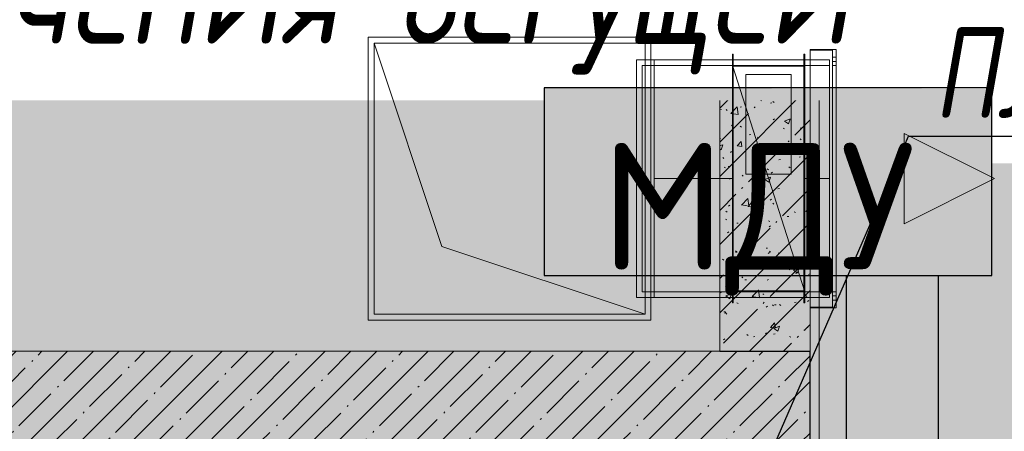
# Model space of a CAD drawing. Header units: millimetres. Extents: x -559767 to 178656, y -69521 to 138453.
# Tile 208 of 256: x -167203 to -165023, y 102944 to 103854. Entities that reach past the tile are written whole.
import ezdxf
from ezdxf import colors
from ezdxf.entities.mleader import LeaderData, LeaderLine
from ezdxf.math import Vec2, Vec3

# ---------------------------------------------------------------- set-up
doc = ezdxf.new("R2010")
doc.units = ezdxf.units.MM
for name, pattern in [('-D1-02х01', [3, 2, -1]), ('-D1-03x03', [6, 3, -3]), ('DASHDOT', [25.4, 12.7, -6.35, 0, -6.35])]:
    doc.linetypes.add(name, pattern=pattern)
for name, color, linetype, lineweight in [('_0', 7, 'Continuous', 13), ('A-DETL-GENF', 7, 'Continuous', 5), ('A-DOOR', 7, 'Continuous', 5), ('A-GENM-HDLN', 7, '-D1-03x03', 5), ('A-WALL', 7, 'Continuous', 5), ('A-WALL-FNSH', 8, 'Continuous', 5), ('dim_pot', 183, 'Continuous', 9), ('dim_razv', 93, 'DASHDOT', 9), ('EOM', 1, 'Continuous', 5), ('I-WALL', 7, 'Continuous', 5), ('M-EQPM', 7, 'Continuous', 5)]:
    doc.layers.add(name, color=color, linetype=linetype, lineweight=lineweight)
for name, color, linetype, true_color in [('PDF10_0', 30, 'Continuous', 0xff7f00), ('PDF10_Оборудование', 7, 'Continuous', 0xffffff), ('PDF7_Geometry', 7, 'Continuous', 0xaaaaaa)]:
    doc.layers.add(name, color=color, linetype=linetype, true_color=true_color)
doc.layers.add('PDF_Text', color=7, linetype='Continuous')
doc.layers.add('Сводный план', color=1, linetype='Continuous', lineweight=0, true_color=0xff0000)
doc.styles.add('fl_iso paper', font='isocpeur.ttf', dxfattribs={"width": 0.8, "oblique": 10})
doc.styles.add('In tre', font='isocpeur.ttf', dxfattribs={"width": 0.8, "oblique": 10})
doc.styles.add('PDF ISOCPEUR', font='isocpeur.ttf')

# ---------------------------------------------------------------- blocks, each defined once
blk = doc.blocks.new('ghftytytd')
at = {"layer": 'PDF7_Geometry', "color": 3, "lineweight": 18, "true_color": 0x00ff00}
for points in [[(26497.6, 11544.7), (25871.6, 11544.7), (25871.6, 10918.7), (26497.6, 10918.7)], [(25871.6, 11544.7), (26497.6, 11544.7), (26497.6, 10918.7), (25871.6, 10918.7)], [(26484.6, 11531.7), (26484.6, 10931.7), (26034.6, 11081.7), (25884.6, 11531.7)], [(26850.1, 10945.7), (26908.1, 10945.7), (26908.1, 11517.7), (26850.1, 11517.7), (26908.1, 11517.7), (26908.1, 10945.7)], [(26850.1, 11517.7), (26850.1, 10945.7)], [(26900, 10947.7), (26850.1, 10947.7), (26850.1, 11515.7), (26900, 11515.7), (26850.1, 11515.7), (26850.1, 10947.7)], [(26900, 11515.7), (26900, 10947.7)], [(26465.5, 11494.7), (26465.5, 10968.7)], [(26504.6, 10968.7), (26504.6, 11494.7)], [(26678, 10956.7), (26680, 10956.7), (26680, 11506.7), (26678, 11506.7), (26680, 11506.7), (26680, 10956.7), (26678, 10956.7), (26678, 11506.7)], [(26678, 11494.7), (26678, 10968.7)], [(26838.1, 11494.7), (26678, 11494.7)], [(26678, 10968.7), (26678, 11494.7)], [(26836.1, 10956.7), (26838.1, 10956.7), (26838.1, 11506.7), (26836.1, 11506.7), (26838.1, 11506.7), (26838.1, 10956.7)], [(26836.1, 10956.7), (26836.1, 11506.7)], [(26838.1, 11494.7), (26838.1, 10968.7)], [(26838.1, 11494.7), (26893.1, 11494.7)], [(26893.1, 10968.7), (26893.1, 11494.7)], [(26900, 11500.7), (26908.1, 11500.7)], [(26900, 11490.7), (26900, 11490.9), (26900, 11491.4), (26900, 11492.2), (26900, 11493.2), (26900, 11494.4), (26900, 11495.7), (26900, 11497), (26900, 11498.2), (26900, 11499.2), (26900, 11500), (26900, 11500.5), (26900, 11500.7), (26900, 11500.5), (26900, 11500), (26900, 11499.2), (26900, 11498.2), (26900, 11497), (26900, 11495.7), (26900, 11494.4), (26900, 11493.2), (26900, 11492.2), (26900, 11491.4), (26900, 11490.9)], [(26908.1, 11490.7), (26900, 11490.7)], [(26908.1, 11500.7), (26908.1, 11500.5), (26908.1, 11500), (26908.1, 11499.2), (26908.1, 11498.2), (26908.1, 11497), (26908.1, 11495.7), (26908.1, 11494.4), (26908.1, 11493.2), (26908.1, 11492.2), (26908.1, 11491.4), (26908.1, 11490.9), (26908.1, 11490.7), (26908.1, 11490.9), (26908.1, 11491.4), (26908.1, 11492.2), (26908.1, 11493.2), (26908.1, 11494.4), (26908.1, 11495.7), (26908.1, 11497), (26908.1, 11498.2), (26908.1, 11499.2), (26908.1, 11500), (26908.1, 11500.5)], [(26504.6, 11481.7), (26504.6, 10981.7)], [(26838.1, 11481.8), (26678, 11481.8)], [(26838.1, 10981.7), (26838.1, 11481.7), (26678, 11481.7), (26678, 10981.7)], [(26838.1, 11481.7), (26678, 11481.7), (26838.1, 10981.7)], [(26678, 11481.7), (26678, 10981.7)], [(26838.1, 11481.6), (26678, 11481.6)], [(26838.1, 10983.2), (26678, 10983.2), (26678, 11480.2), (26838.1, 11480.2), (26678, 11480.2), (26678, 10983.2)], [(26680, 10981.7), (26836.1, 10981.7), (26836.1, 11481.7), (26680, 11481.7), (26836.1, 11481.7), (26836.1, 10981.7)], [(26680, 10981.7), (26680, 11481.7)], [(26838.1, 10983.2), (26838.1, 11480.2)], [(26893.1, 11481.7), (26893.1, 10981.7)], [(26908.1, 10981.7), (26900, 10981.7), (26900, 11481.7), (26908.1, 11481.7), (26900, 11481.7), (26900, 10981.7)], [(26908.1, 11481.7), (26908.1, 10981.7)], [(26808, 11461.8), (26808, 11241.8), (26708.1, 11241.8), (26708.1, 11461.8)], [(26808, 11461.8), (26708.1, 11461.8), (26708.1, 11241.8), (26808, 11241.8)], [(27058.1, 11131.7), (27258.1, 11231.7), (27058.1, 11331.7)], [(27058.1, 11331.7), (27058.1, 11131.7), (27258.1, 11231.7)], [(26504.6, 10981.7), (26678, 10981.7)], [(26838.1, 10981.8), (26678, 10981.8)], [(26838.1, 10981.6), (26678, 10981.6)], [(26900, 10972.7), (26908.1, 10972.7)], [(26900, 10962.7), (26900, 10962.9), (26900, 10963.4), (26900, 10964.1), (26900, 10965.2), (26900, 10966.4), (26900, 10967.7), (26900, 10969), (26900, 10970.2), (26900, 10971.2), (26900, 10972), (26900, 10972.5), (26900, 10972.7), (26900, 10972.5), (26900, 10972), (26900, 10971.2), (26900, 10970.2), (26900, 10969), (26900, 10967.7), (26900, 10966.4), (26900, 10965.2), (26900, 10964.1), (26900, 10963.4), (26900, 10962.9)], [(26908.1, 10972.7), (26908.1, 10972.5), (26908.1, 10972), (26908.1, 10971.2), (26908.1, 10970.2), (26908.1, 10969), (26908.1, 10967.7), (26908.1, 10966.4), (26908.1, 10965.2), (26908.1, 10964.1), (26908.1, 10963.4), (26908.1, 10962.9), (26908.1, 10962.7), (26908.1, 10962.9), (26908.1, 10963.4), (26908.1, 10964.1), (26908.1, 10965.2), (26908.1, 10966.4), (26908.1, 10967.7), (26908.1, 10969), (26908.1, 10970.2), (26908.1, 10971.2), (26908.1, 10972), (26908.1, 10972.5)], [(26908.1, 10962.7), (26900, 10962.7)]]:
    blk.add_lwpolyline(points, close=True, dxfattribs=at)
for points in [[(26484.6, 10931.7), (25884.6, 10931.7), (25884.6, 11531.7)], [(26504.6, 11494.7), (26465.5, 11494.7)], [(26465.5, 11494.7), (26504.6, 11494.7)], [(26678, 11494.7), (26504.6, 11494.7)], [(26678, 11494.7), (26504.6, 11494.7)], [(26504.6, 11494.7), (26504.6, 10968.7)], [(26504.6, 10968.7), (26504.6, 11494.7)], [(26838.1, 10968.7), (26838.1, 11494.7)], [(26838.1, 11494.7), (26838.1, 10968.7)], [(26900, 11490.7), (26900, 11490.9), (26900, 11491.4), (26900, 11492.2), (26900, 11493.2), (26900, 11494.4), (26900, 11495.7), (26900, 11497), (26900, 11498.2), (26900, 11499.2), (26900, 11500), (26900, 11500.5), (26900, 11500.7)], [(26900, 11500.7), (26900, 11500.5), (26900, 11500), (26900, 11499.2), (26900, 11498.2), (26900, 11497), (26900, 11495.7), (26900, 11494.4), (26900, 11493.2), (26900, 11492.2), (26900, 11491.4), (26900, 11490.9), (26900, 11490.7)], [(26908.1, 11500.7), (26908.1, 11500.5), (26908.1, 11500), (26908.1, 11499.2), (26908.1, 11498.2), (26908.1, 11497), (26908.1, 11495.7), (26908.1, 11494.4), (26908.1, 11493.2), (26908.1, 11492.2), (26908.1, 11491.4), (26908.1, 11490.9), (26908.1, 11490.7)], [(26908.1, 11490.7), (26908.1, 11490.9), (26908.1, 11491.4), (26908.1, 11492.2), (26908.1, 11493.2), (26908.1, 11494.4), (26908.1, 11495.7), (26908.1, 11497), (26908.1, 11498.2), (26908.1, 11499.2), (26908.1, 11500), (26908.1, 11500.5), (26908.1, 11500.7)], [(26478.5, 11481.7), (26478.5, 10981.7)], [(26478.5, 10981.7), (26478.5, 11481.7)], [(26478.5, 11481.7), (26504.6, 11481.7)], [(26504.6, 11481.7), (26478.5, 11481.7)], [(26504.6, 11481.7), (26504.6, 10981.7)], [(26504.6, 10981.7), (26504.6, 11481.7)], [(26504.6, 11481.7), (26678, 11481.7)], [(26678, 11481.7), (26504.6, 11481.7)], [(26678, 11481.6), (26678, 11481.8)], [(26838.1, 10981.7), (26678, 11481.7)], [(26678, 11481.7), (26838.1, 11481.7)], [(26838.1, 11481.7), (26678, 11481.7)], [(26678, 11481.7), (26678, 10981.7)], [(26838.1, 11481.7), (26678, 11481.7)], [(26678, 11481.7), (26838.1, 10981.7)], [(26838.1, 10981.7), (26678, 11481.7)], [(26678, 11481.7), (26838.1, 11481.7)], [(26838.1, 11481.7), (26678, 11481.7)], [(26678, 11481.7), (26838.1, 11481.7)], [(26838.1, 11481.8), (26838.1, 11481.6)], [(26838.1, 11481.6), (26838.1, 11481.8)], [(26838.1, 11481.7), (26838.1, 10981.7)], [(26838.1, 10981.7), (26838.1, 11481.7)], [(26838.1, 11481.7), (26893.1, 11481.7)], [(26893.1, 11481.7), (26838.1, 11481.7)], [(26838.1, 11481.7), (26838.1, 10981.7)], [(26838.1, 10981.7), (26838.1, 11481.7)], [(26838.1, 10981.7), (26838.1, 11481.7)], [(26838.1, 11481.7), (26838.1, 10981.7)], [(26504.6, 11231.7), (26678, 11231.7)], [(26838.1, 11231.7), (26893.1, 11231.7)], [(26504.6, 10968.7), (26465.5, 10968.7)], [(26465.5, 10968.7), (26504.6, 10968.7)], [(26504.6, 10981.7), (26478.5, 10981.7)], [(26504.6, 10981.7), (26478.5, 10981.7)], [(26504.6, 10968.7), (26678, 10968.7)], [(26678, 10968.7), (26504.6, 10968.7)], [(26678, 10981.6), (26678, 10981.8)], [(26678, 10981.7), (26838.1, 10981.7)], [(26838.1, 10981.7), (26678, 10981.7)], [(26678, 10981.7), (26838.1, 10981.7)], [(26678, 10968.7), (26838.1, 10968.7)], [(26678, 10968.7), (26838.1, 10968.7)], [(26838.1, 10981.8), (26838.1, 10981.6)], [(26838.1, 10981.6), (26838.1, 10981.8)], [(26893.1, 10981.7), (26838.1, 10981.7)], [(26893.1, 10981.7), (26838.1, 10981.7)], [(26838.1, 10968.7), (26893.1, 10968.7)], [(26893.1, 10968.7), (26838.1, 10968.7)], [(26900, 10962.7), (26900, 10962.9), (26900, 10963.4), (26900, 10964.1), (26900, 10965.2), (26900, 10966.4), (26900, 10967.7), (26900, 10969), (26900, 10970.2), (26900, 10971.2), (26900, 10972), (26900, 10972.5), (26900, 10972.7)], [(26900, 10972.7), (26900, 10972.5), (26900, 10972), (26900, 10971.2), (26900, 10970.2), (26900, 10969), (26900, 10967.7), (26900, 10966.4), (26900, 10965.2), (26900, 10964.1), (26900, 10963.4), (26900, 10962.9), (26900, 10962.7)], [(26908.1, 10972.7), (26908.1, 10972.5), (26908.1, 10972), (26908.1, 10971.2), (26908.1, 10970.2), (26908.1, 10969), (26908.1, 10967.7), (26908.1, 10966.4), (26908.1, 10965.2), (26908.1, 10964.1), (26908.1, 10963.4), (26908.1, 10962.9), (26908.1, 10962.7)], [(26908.1, 10962.7), (26908.1, 10962.9), (26908.1, 10963.4), (26908.1, 10964.1), (26908.1, 10965.2), (26908.1, 10966.4), (26908.1, 10967.7), (26908.1, 10969), (26908.1, 10970.2), (26908.1, 10971.2), (26908.1, 10972), (26908.1, 10972.5), (26908.1, 10972.7)]]:
    blk.add_lwpolyline(points, dxfattribs=at)
blk = doc.blocks.new('jgf456fff')
at = {"layer": 'PDF10_0', "lineweight": 25}
blk.add_lwpolyline([(29957.3, 19543.3), (27197.2, 19543.3), (27197.2, 17733.5), (26922, 17733.5), (26922, 19543.3), (20798.5, 19543.3), (20798.5, 19181.3), (20436.5, 19181.3), (20436.5, 19543.3), (19420.5, 19543.3), (19420.5, 9311.3), (26930.5, 9311.3), (26930.5, 11017.3), (27133.7, 11017.3), (27133.7, 9311.3), (30395.5, 9311.3)], dxfattribs=at)
at = {"layer": 'PDF10_Оборудование', "transparency": 33554559}
for points in [[(26261.6, 11432.2), (27252.2, 11430), (26261.6, 11430)], [(26261.6, 11430), (26261.6, 11019.4), (27252.2, 11019.4)], [(26261.6, 11430), (27252.2, 11430), (27252.2, 11019.4)], [(26261.6, 11019.4), (27252.2, 11019.4), (27252.2, 11017.3)]]:
    blk.add_solid(points, dxfattribs=at)
at = {"layer": 'PDF_Text', "color": 109, "lineweight": 25, "true_color": 0x136633}
blk.add_lwpolyline([(26261.6, 11017.3), (27252.2, 11017.3), (27252.2, 11432.2), (26261.6, 11432.2)], close=True, dxfattribs=at)
at = {"layer": 'PDF_Text', "color": 109, "true_color": 0x136633, "insert": (26386.5, 10973), "char_height": 279.99, "attachment_point": 7, "style": 'PDF ISOCPEUR'}
blk.add_mtext('МДУ', dxfattribs=at)
blk = doc.blocks.new('A_DOR_Door - INT_1_Double_50_1450Wx2200_ЛК-7181766-50_AS_M_L13')
at = {"layer": 'A-DOOR'}
for p, q in [((-725, -50), (-658, -50)), ((-725, -100), (-725, -50)), ((-670, -58), (-670, -92)), ((-658, -58), (-670, -58)), ((-658, -50), (-658, -58)), ((658, -50), (725, -50)), ((658, -58), (658, -50)), ((670, -58), (658, -58)), ((670, -92), (670, -58)), ((725, -50), (725, -100)), ((-680, -100), (-725, -100)), ((-680, -92), (-680, -100)), ((-670, -92), (-680, -92)), ((-670, -100), (-670, -1140)), ((-660, -100), (-670, -100)), ((-670, -100), (-670, -190)), ((-660, -115), (-660, -100)), ((660, -100), (670, -100)), ((660, -115), (660, -100)), ((680, -92), (670, -92)), ((670, -100), (670, -400)), ((670, -100), (670, -190)), ((680, -100), (680, -92)), ((725, -100), (680, -100)), ((-620, -115), (-660, -115)), ((-620, -190), (-620, -115)), ((620, -115), (660, -115)), ((620, -190), (620, -115)), ((-670, -190), (-670, -1050)), ((-620, -1050), (-620, -190)), ((620, -310), (620, -190)), ((670, -190), (670, -310)), ((620, -385), (620, -310)), ((670, -310), (670, -400)), ((660, -385), (620, -385)), ((660, -400), (660, -385)), ((670, -400), (660, -400)), ((-670, -1050), (-670, -1140)), ((-620, -1125), (-620, -1050)), ((-660, -1140), (-660, -1125)), ((-660, -1125), (-620, -1125)), ((-670, -1140), (-660, -1140))]:
    blk.add_line(p, q, dxfattribs=at)
at = {"layer": 'A-DOOR', "linetype": '-D1-02х01'}
for centre, radius, start, end in [((-670, -100), 1040, 270, 0), ((670, -100), 300, 180, 270)]:
    blk.add_arc(centre, radius, start, end, dxfattribs=at)
blk = doc.blocks.new('A_MEQ_OpeningShaft-Rectangular - ОВ-4755642-50_AS_M_L13')
at = {"layer": 'A-DETL-GENF'}
for p, q in [((1900, 0), (0, 0)), ((0, 0), (0, -1880)), ((268.6, -268.6), (1900, 0)), ((1900, 0), (1900, -1880)), ((0, -1880), (268.6, -268.6)), ((0, -1880), (1900, -1880))]:
    blk.add_line(p, q, dxfattribs=at)
at = {"layer": 'A-GENM-HDLN'}
for p, q in [((1900, 0), (0, 0)), ((0, 0), (0, -1880)), ((1900, -1880), (1900, 0)), ((0, -1880), (1900, -1880))]:
    blk.add_line(p, q, dxfattribs=at)

msp = doc.modelspace()

# ---------------------------------------------------------------- hatches: boundary and pattern name
at = {"layer": '_0', "transparency": 33554534}
h = msp.add_hatch(color=252, dxfattribs=at)
h.dxf.hatch_style = 1
h.paths.add_polyline_path([(-186504.2, 98970.8), (-186502.9, 101270.8), (-186002.9, 101270.8), (-186002.9, 102220.8), (-183952.9, 102220.8), (-183952.9, 106270.8), (-179002.9, 106270.8), (-179002.9, 104770.8), (-177452.9, 104770.8), (-177452.9, 111170.8), (-185852.9, 111170.8), (-185852.9, 112970.8), (-186852.9, 112970.8), (-186852.9, 114970.8), (-184102.9, 114970.8), (-184102.9, 114270.8), (-183352.9, 114270.8), (-183352.9, 113220.8), (-163952.9, 113220.8), (-163952.9, 114970.8), (-160672.9, 114970.8), (-160672.9, 112970.8), (-161752.9, 112970.8), (-161752.9, 111170.8), (-169752.9, 111170.8), (-169752.9, 102220.8), (-161802.9, 102220.8), (-161802.9, 101820.8), (-161302.9, 101820.8), (-161302.9, 98970.8), (-163402.9, 98970.8), (-163402.9, 100170.8), (-183902.9, 100170.8), (-183902.9, 98970.8)], flags=16)
h.paths.add_polyline_path([(-192753.7, 121671.6), (-154802.1, 121671.6), (-154802.1, 91720), (-192753.7, 91720)])
at = {"layer": 'A-WALL'}
h = msp.add_hatch(dxfattribs=at)
h.set_pattern_fill('FP_1', color=256, style=0, pattern_type=2)
h.set_pattern_definition([(45, (-192252.935, 92220.76), (-57.02463, 57.02463), []), (45, (-192195.91, 92220.76), (-57.02463, 57.02463), [100.806, -20.161, 3.353, -16.808])])
h.paths.add_polyline_path([(-168381.5, 102920.8), (-165452.9, 102920.8), (-165452.9, 103120.8), (-168602.9, 103120.8), (-168602.9, 102920.8), (-168402.9, 102920.8)])
at = {"layer": 'I-WALL'}
h = msp.add_hatch(dxfattribs=at)
h.set_pattern_fill('FP_43', color=256, style=0, pattern_type=2)
h.set_pattern_definition([(45, (-192252.93, 92220.76), (-75.43415, 75.43415), [106.68, -17.78, 3.556, -17.78]), (45, (-192252.93, 92296.14), (-75.43415, 75.43415), []), (50, (-192252.93, 92220.76), (127.5292, -11.15758), [13.335, -146.685]), (355, (-192252.93, 92220.76), (-24.66966, 133.74), [10.668, -117.348]), (100.451, (-192242.31, 92219.83), (102.85973, 122.5818), [11.333, -124.663]), (46.184, (-192252.93, 92256.32), (189.75516, -29.4304), [20.002, -220.027]), (96.636, (-192237.12, 92253.86), (166.1822, 173.1996), [17, -186.995]), (351.184, (-192252.93, 92256.32), (166.1839, 173.1976), [16.002, -176.022]), (21, (-192235.15, 92247.43), (106.13027, -71.58603), [13.335, -146.685]), (326, (-192235.15, 92247.43), (43.2619, 128.93175), [10.668, -117.348]), (71.451, (-192226.31, 92241.46), (149.392, 57.34505), [11.333, -124.663]), (37.5, (-192252.935, 92220.757), (2.16223, 59.18836), [3.353, -112.573, 3.353, -115.773, -117.792]), (37.5, (-192252.935, 92220.757), (2.16223, 59.18836), [-235.052, 3.353, -114.44]), (7.5, (-192252.935, 92220.757), (46.77386, 70.12615), [3.353, -64.567, 3.353, -109.906, -44.894]), (7.5, (-192252.935, 92220.757), (46.77386, 70.12615), [-181.178, 3.353, -41.542]), (327.5, (-192292.584, 92220.757), (94.91367, -4.01009), [3.353, -41.097, 3.353, -135.331, -184.023]), (327.5, (-192292.584, 92220.757), (94.91367, -4.01009), [-183.134, 3.353, -180.67]), (317.5, (-192310.36, 92220.76), (103.69057, 17.79882), [3.353, -54.432, 3.353, -88.748, -130.683]), (317.5, (-192310.36, 92220.76), (103.69057, 17.79882), [-149.885, 3.353, -127.33])])
h.paths.add_polyline_path([(-165452.9, 102220.8), (-165452.9, 102920.8), (-165652.9, 102920.8), (-165652.9, 102220.8), (-165582.8, 102220.8)])
h.paths.add_polyline_path([(-165452.9, 103120.8), (-165452.9, 104290.8), (-165652.9, 104290.8), (-165652.9, 103120.8), (-165582.8, 103120.8)])
at = {"layer": 'I-WALL', "true_color": 0xf5f3ef}
for points in [[(-165432.9, 103020.8), (-165432.9, 104050.8), (-165452.9, 104050.8), (-165452.9, 103020.8)], [(-165432.9, 102220.8), (-165432.9, 103020.8), (-165452.9, 103020.8), (-165452.9, 102220.8)]]:
    msp.add_hatch(color=7, dxfattribs=at).paths.add_polyline_path(points)

# ---------------------------------------------------------------- linework, layer by layer
at = {"layer": 'A-WALL', "lineweight": 9}
msp.add_line((-165452.9, 103120.8), (-165452.9, 104070.8), dxfattribs=at)
at = {"layer": 'A-WALL', "lineweight": 25}
for p in [(-165652.9, 103120.8), (-165452.9, 102920.8)]:
    msp.add_line(p, (-165452.9, 103120.8), dxfattribs=at)
at = {"layer": 'A-WALL-FNSH'}
msp.add_line((-165432.9, 102240.8), (-165432.9, 104050.8), dxfattribs=at)

# ---------------------------------------------------------------- block references
at = {"layer": 'A-DOOR', "color": 8, "true_color": 0x7f7f7f, "rotation": 180}
msp.add_blockref('A_DOR_Door - INT_1_Double_50_1450Wx2200_ЛК-7181766-50_AS_M_L13', (-164627.9, 102120.8), dxfattribs=at)
at = {"layer": 'M-EQPM'}
msp.add_blockref('A_MEQ_OpeningShaft-Rectangular - ОВ-4755642-50_AS_M_L13', (-167552.9, 105000.8), dxfattribs=at)

# ---------------------------------------------------------------- next in the draw order: leaders
at = {"layer": 'dim_pot', "color": 0, "linetype": 'ByBlock'}
ml = msp.add_multileader_mtext('Standard', dxfattribs=at)
ml.set_content('Ниша под дымоудаление', style='In tre')
ml.set_leader_properties()
ml.build(insert=Vec2(0, 0))
ml.multileader.update_dxf_attribs({"text_left_attachment_type": 6, "text_right_attachment_type": 6, "dogleg_length": 1, "arrow_head_size": 0, "scale": 50})
ctx = ml.context
ctx.base_point, ctx.scale, ctx.char_height, ctx.arrow_head_size, ctx.landing_gap_size, ctx.plane_origin = Vec3(-178144.1, 99510.8), 50, 200, 0, 4.5, Vec3(-165183.6, 104339.5)
ctx.left_attachment, ctx.right_attachment = 6, 6
notes = []
notes.append((ctx, [(0, (1, 1, 0), (-175649.8, 99510.8), (-1, 0), 50, [(1, [(-174647.6, 103225.3)], 0, [])])]))
ctx.mtext.insert, ctx.mtext.width, ctx.mtext.defined_height, ctx.mtext.flow_direction = Vec3(-178139.6, 99770.8), 2743.59, 636.6, 5
ctx.mtext.has_bg_fill, ctx.mtext.bg_color, ctx.mtext.bg_scale_factor, ctx.mtext.bg_transparency, ctx.mtext.use_window_bg_color = 1, -1027028792, 1.5, 0, 1
at = {"layer": 'EOM', "color": 0}
ml = msp.add_multileader_mtext('Standard', dxfattribs=at)
ml.set_content('\\pxsm1;Элетровывод в стене, \\Pдля подключения бегущей строки', style='fl_iso paper')
ml.set_leader_properties()
ml.build(insert=Vec2(0, 0))
ml.multileader.update_dxf_attribs({"text_left_attachment_type": 6, "text_right_attachment_type": 6, "dogleg_length": 114.4, "arrow_head_size": 110})
ctx = ml.context
ctx.base_point, ctx.char_height, ctx.arrow_head_size, ctx.landing_gap_size, ctx.plane_origin = Vec3(-168715.7, 104142.5), 250, 110, 1.5, Vec3(-175164.9, 108624.6)
ctx.left_attachment, ctx.right_attachment = 6, 6
notes.append((ctx, [(1, (1, 1, 0), (-168830.1, 104142.5), (1, 0), 114.4, [(0, [(-174802.9, 106875.2), (-172402.9, 107225.2)], 0, [])])]))
ctx.mtext.insert, ctx.mtext.width, ctx.mtext.defined_height, ctx.mtext.line_spacing_factor, ctx.mtext.flow_direction = Vec3(-168714.2, 104467.5), 4680.62, 15.7, 0.8, 5
ctx.mtext.has_bg_fill, ctx.mtext.bg_color, ctx.mtext.bg_scale_factor, ctx.mtext.bg_transparency, ctx.mtext.use_window_bg_color = 1, -1027028792, 1.5, 0, 1
for ctx, leaders in notes:
    for number, flags, end, landing, length, lines in leaders:
        leader = LeaderData()
        leader.index, (leader.has_last_leader_line, leader.has_dogleg_vector, leader.attachment_direction) = number, flags
        leader.last_leader_point, leader.dogleg_vector, leader.dogleg_length = Vec3(end), Vec3(landing), length
        for number, points, colour, breaks in lines:
            line = LeaderLine()
            line.index, line.vertices, line.color, line.breaks = number, Vec3.list(points), colors.encode_raw_color(colour), breaks
            leader.lines.append(line)
        ctx.leaders.append(leader)

# ---------------------------------------------------------------- next in the draw order: leaders
at = {"layer": 'dim_razv', "color": 0, "linetype": 'ByBlock'}
ml = msp.add_multileader_mtext('Standard', dxfattribs=at)
ml.set_content('Плитка керамогранитная, настенная', style='In tre')
ml.set_leader_properties()
ml.build(insert=Vec2(0, 0))
ml.multileader.update_dxf_attribs({"text_left_attachment_type": 6, "text_right_attachment_type": 6, "dogleg_length": 1, "arrow_head_size": 0, "scale": 50})
ctx = ml.context
ctx.base_point, ctx.scale, ctx.char_height, ctx.arrow_head_size, ctx.landing_gap_size, ctx.plane_origin = Vec3(-165184.8, 103596.6), 50, 200, 0, 4.5, Vec3(-163369.2, 103268.6)
ctx.left_attachment, ctx.right_attachment = 6, 6
notes = []
notes.append((ctx, [(1, (1, 1, 0), (-165234.8, 103596.6), (1, 0), 50, [(1, [(-165963.3, 101923)], 0, [])])]))
ctx.mtext.insert, ctx.mtext.width, ctx.mtext.defined_height, ctx.mtext.flow_direction = Vec3(-165180.3, 103836.6), 3092.716, 696.6, 5
ctx.mtext.has_bg_fill, ctx.mtext.bg_color, ctx.mtext.bg_scale_factor, ctx.mtext.bg_transparency, ctx.mtext.use_window_bg_color = 1, -1027028792, 1.5, 0, 1
for ctx, leaders in notes:
    for number, flags, end, landing, length, lines in leaders:
        leader = LeaderData()
        leader.index, (leader.has_last_leader_line, leader.has_dogleg_vector, leader.attachment_direction) = number, flags
        leader.last_leader_point, leader.dogleg_vector, leader.dogleg_length = Vec3(end), Vec3(landing), length
        for number, points, colour, breaks in lines:
            line = LeaderLine()
            line.index, line.vertices, line.color, line.breaks = number, Vec3.list(points), colors.encode_raw_color(colour), breaks
            leader.lines.append(line)
        ctx.leaders.append(leader)

# ---------------------------------------------------------------- next in the draw order: block references
at = {"layer": 'Сводный план'}
for name in ['jgf456fff', 'ghftytytd']:
    msp.add_blockref(name, (-192302.9, 92270.8), dxfattribs=at)

doc.saveas('drawing.dxf')
